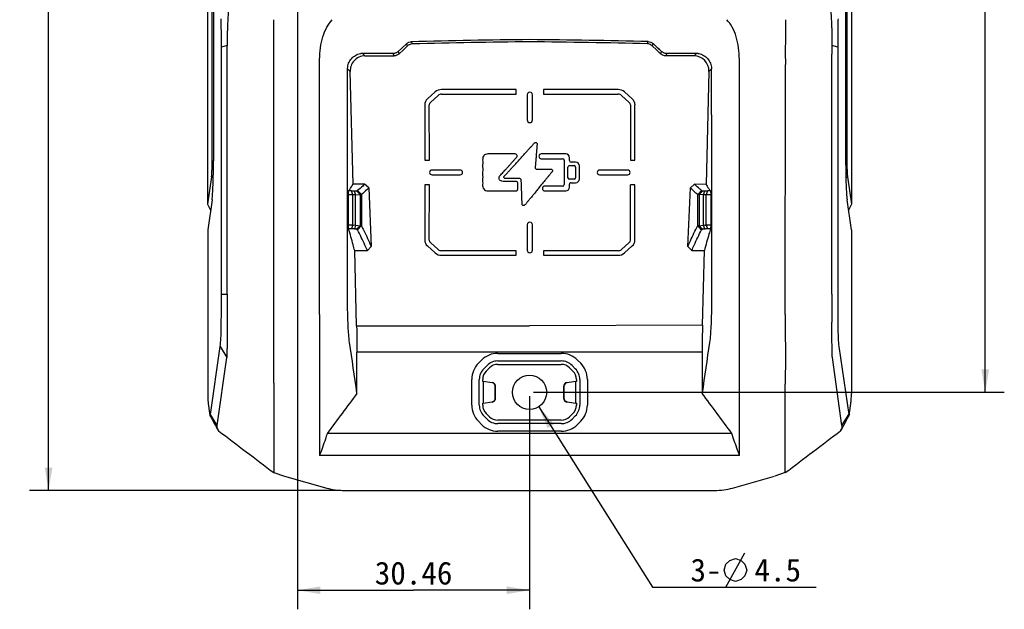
# Model space of a CAD drawing. Header units: millimetres. Extents: x -695 to -449, y 56 to 356.
# Tile 1 of 7: x -695 to -566, y 63 to 141. Entities that reach past the tile are written whole.
import ezdxf
from ezdxf.enums import TextEntityAlignment as Align

# ---------------------------------------------------------------- set-up
doc = ezdxf.new("R2010")
doc.units = ezdxf.units.MM
doc.header["$LTSCALE"] = 32.67
doc.layers.get('0').update_dxf_attribs({"linetype": 'CONTINUOUS'})
doc.layers.add('00_COMPONENTS', color=7, linetype='CONTINUOUS')
doc.layers.add('51__DRAFT_DIMS', color=7, linetype='CONTINUOUS')
doc.styles.get("Standard").update_dxf_attribs({"font": 'simfang.ttf'})
doc.dimstyles.new('DIMSTYLE_1', dxfattribs={"dimtxt": 3, "dimasz": 3, "dimexe": 2.5, "dimexo": 0.5, "dimgap": 0.75, "dimtad": 1, "dimdsep": 46, "dimtxsty": 'STANDARD', "dimblk": '_FILLED', "dimblk1": '_FILLED', "dimblk2": '_FILLED', "dimcen": 0.09, "dimclrt": 3, "dimazin": 2, "dimtp": 0.5, "dimtm": 0.5, "dimtfac": 1, "dimtofl": 0, "dimtmove": 0, "dimatfit": 3, "dimldrblk": '_FILLED', "dimfxl": 1, "dimtolj": 1, "dimarcsym": 0})
doc.dimstyles.new('DIMSTYLE_2', dxfattribs={"dimtxt": 3, "dimasz": 3, "dimexe": 2.5, "dimexo": 0.5, "dimgap": 0.75, "dimtad": 1, "dimdsep": 46, "dimtxsty": 'STANDARD', "dimblk": '_FILLED', "dimblk1": '_FILLED', "dimblk2": '_FILLED', "dimcen": 0.09, "dimclrt": 3, "dimazin": 2, "dimtp": 0.3, "dimtm": 0.3, "dimtfac": 1, "dimtofl": 0, "dimtmove": 0, "dimatfit": 3, "dimldrblk": '_FILLED', "dimfxl": 1, "dimtolj": 1, "dimarcsym": 0})
doc.dimstyles.new('DIMSTYLE_3', dxfattribs={"dimtxt": 3, "dimasz": 3, "dimexe": 2.5, "dimexo": 0.5, "dimtad": 1, "dimdsep": 46, "dimtxsty": 'STANDARD', "dimblk": '_FILLED', "dimblk1": '_FILLED', "dimblk2": '_FILLED', "dimcen": 0.09, "dimclrt": 3, "dimazin": 2, "dimtp": 0.1, "dimtm": 0.1, "dimtfac": 1, "dimtofl": 0, "dimtmove": 0, "dimatfit": 1, "dimldrblk": '_FILLED', "dimfxl": 1, "dimtolj": 1, "dimarcsym": 0})

# ---------------------------------------------------------------- blocks, each defined once
blk = doc.blocks.new('_FILLED')
at = {"color": 0, "linetype": 'ByBlock'}
blk.add_solid([(0, 0), (-1, 0.167), (-1, -0.167)], dxfattribs=at)
blk = doc.blocks.new('*D1')
at = {"layer": '51__DRAFT_DIMS', "color": 4}
for p, q in [((-628.95, 336.96), (-694.11, 336.96)), ((-691.61, 336.96), (-691.61, 208.01)), ((-691.62, 79.06), (-691.61, 208.01)), ((-653.23, 79.06), (-694.12, 79.06))]:
    blk.add_line(p, q, dxfattribs=at)
at = {"layer": '51__DRAFT_DIMS', "color": 4, "xscale": 3, "yscale": 3, "zscale": 3}
for p, rotation in [((-691.61, 336.96), 89.9986156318), ((-691.62, 79.06), 269.9986156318)]:
    blk.add_blockref('_FILLED', p, dxfattribs=dict(at, rotation=rotation))
at = {"layer": '51__DRAFT_DIMS', "color": 3}
blk.add_text('257.9', height=3, rotation=90, dxfattribs=at).set_placement((-692.36, 208.01), align=Align.CENTER)
blk = doc.blocks.new('*D5')
at = {"layer": '51__DRAFT_DIMS', "color": 4}
for p, q in [((-658.91, 271.78), (-658.91, 63.46)), ((-628.45, 91.44), (-628.45, 63.46)), ((-658.91, 65.96), (-643.68, 65.96)), ((-628.45, 65.96), (-643.68, 65.96))]:
    blk.add_line(p, q, dxfattribs=at)
at = {"layer": '51__DRAFT_DIMS', "color": 4, "xscale": 3, "yscale": 3, "zscale": 3, "rotation": 180}
blk.add_blockref('_FILLED', (-658.91, 65.96), dxfattribs=at)
at = {"layer": '51__DRAFT_DIMS', "color": 4, "xscale": 3, "yscale": 3, "zscale": 3}
blk.add_blockref('_FILLED', (-628.45, 65.96), dxfattribs=at)
at = {"layer": '51__DRAFT_DIMS', "color": 3}
blk.add_text('30.46', height=3, dxfattribs=at).set_placement((-643.68, 66.71), align=Align.CENTER)
blk = doc.blocks.new('*D7')
at = {"layer": '51__DRAFT_DIMS', "color": 4}
for p, q in [((-627.25, 90.04), (-612.32, 66.36)), ((-612.32, 66.36), (-608.82, 66.36)), ((-608.82, 66.36), (-590.8, 66.36))]:
    blk.add_line(p, q, dxfattribs=at)
at = {"layer": '51__DRAFT_DIMS', "color": 4, "xscale": 3, "yscale": 3, "zscale": 3, "rotation": 122.2437431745}
blk.add_blockref('_FILLED', (-627.25, 90.04), dxfattribs=at)
at = {"layer": '51__DRAFT_DIMS', "color": 3}
for s, p in [('3-', (-607.32, 67.11)), ('4.5', (-598.91, 67.11))]:
    blk.add_text(s, height=3, dxfattribs=at).set_placement(p)
blk = doc.blocks.new('*D8')
at = {"layer": '51__DRAFT_DIMS', "color": 4}
for p, q in [((-658.41, 272.28), (-566.1, 272.28)), ((-568.6, 272.28), (-568.6, 182.11)), ((-568.6, 91.94), (-568.6, 182.11)), ((-627.95, 91.94), (-566.1, 91.94))]:
    blk.add_line(p, q, dxfattribs=at)
at = {"layer": '51__DRAFT_DIMS', "color": 4, "xscale": 3, "yscale": 3, "zscale": 3}
for p, rotation in [((-568.6, 272.28), 90), ((-568.6, 91.94), 270)]:
    blk.add_blockref('_FILLED', p, dxfattribs=dict(at, rotation=rotation))
at = {"layer": '51__DRAFT_DIMS', "color": 3}
blk.add_text('180.34', height=3, rotation=90, dxfattribs=at).set_placement((-569.35, 182.11), align=Align.CENTER)

msp = doc.modelspace()

# ---------------------------------------------------------------- linework, layer by layer
at = {"layer": '00_COMPONENTS', "color": 7}
for p, q in [((-670.139, 122.305), (-670.14, 233.854)), ((-669.972, 233.997), (-669.969, 122.304)), ((-586.931, 233.997), (-586.934, 122.304)), ((-586.765, 233.852), (-586.77, 122.303)), ((-670.732, 232.044), (-670.731, 116.644)), ((-586.173, 232.044), (-586.178, 116.642)), ((-668.927, 104.83), (-668.928, 137.253)), ((-645.013, 136.902), (-644.479, 137.408)), ((-644.479, 137.408), (-644.594, 137.697)), ((-612.984, 137.688), (-612.869, 137.974)), ((-612.338, 137.421), (-611.795, 136.908)), ((-587.976, 137.253), (-587.977, 104.83)), ((-668.157, 104.825), (-668.158, 136.321)), ((-650.065, 136.106), (-646.241, 136.106)), ((-645.568, 136.375), (-645.014, 136.903)), ((-606.839, 136.105), (-610.56, 136.105)), ((-588.747, 104.825), (-588.746, 136.321)), ((-662.047, 133.393), (-662.047, 134.982)), ((-594.856, 133.393), (-594.856, 134.982)), ((-662.047, 102.135), (-662.047, 133.393)), ((-656.046, 102.135), (-656.047, 133.393)), ((-652.35, 128.344), (-652.351, 134.397)), ((-651.635, 119.241), (-652.01, 134.057)), ((-604.893, 134.056), (-605.269, 119.239)), ((-604.553, 128.344), (-604.553, 134.396)), ((-600.857, 102.135), (-600.856, 133.393)), ((-594.857, 102.135), (-594.856, 133.393)), ((-640.853, 131.366), (-641.865, 130.454)), ((-641.471, 130.001), (-640.451, 130.92)), ((-640.011, 131.082), (-630.209, 131.082)), ((-630.209, 131.682), (-640.004, 131.682)), ((-630.209, 131.082), (-630.209, 131.682)), ((-628.759, 130.994), (-628.759, 127.694)), ((-628.059, 127.694), (-628.059, 130.994)), ((-626.609, 131.682), (-626.609, 131.082)), ((-616.814, 131.682), (-626.609, 131.682)), ((-626.609, 131.082), (-616.807, 131.082)), ((-616.367, 130.919), (-615.347, 130.001)), ((-614.953, 130.454), (-615.965, 131.365)), ((-642.216, 129.695), (-642.212, 122.426)), ((-641.612, 122.426), (-641.616, 129.695)), ((-615.202, 129.694), (-615.207, 122.425)), ((-614.607, 122.425), (-614.602, 129.694)), ((-652.35, 104.178), (-652.35, 128.344)), ((-604.553, 128.344), (-604.554, 104.178)), ((-623.706, 123.234), (-626.909, 123.234)), ((-642.212, 122.426), (-641.612, 122.426)), ((-626.909, 122.604), (-624.109, 122.604)), ((-623.909, 122.404), (-623.909, 119.204)), ((-623.209, 121.7), (-622.609, 121.7)), ((-623.207, 122.354), (-623.207, 122.734)), ((-622.409, 122.154), (-623.007, 122.154)), ((-621.909, 119.954), (-621.909, 121.654)), ((-615.207, 122.425), (-614.607, 122.425)), ((-637.562, 121.12), (-641.262, 121.12)), ((-641.262, 120.489), (-637.562, 120.489)), ((-623.409, 120.108), (-623.409, 121.5)), ((-622.409, 121.5), (-622.409, 120.108)), ((-615.557, 121.119), (-619.257, 121.119)), ((-619.257, 120.488), (-615.557, 120.488)), ((-670.215, 120.237), (-670.731, 116.644)), ((-650.13, 119.245), (-651.635, 119.241)), ((-649.577, 118.767), (-650.13, 119.245)), ((-642.212, 119.184), (-642.217, 111.915)), ((-641.612, 119.184), (-642.212, 119.184)), ((-641.617, 111.915), (-641.612, 119.184)), ((-624.109, 119.004), (-626.457, 119.004)), ((-622.609, 119.908), (-623.209, 119.908)), ((-623.207, 118.874), (-623.207, 119.254)), ((-623.007, 119.454), (-622.409, 119.454)), ((-615.202, 111.914), (-615.207, 119.183)), ((-614.607, 119.183), (-615.207, 119.183)), ((-614.602, 111.915), (-614.607, 119.183)), ((-606.772, 119.244), (-607.325, 118.766)), ((-605.269, 119.239), (-606.772, 119.244)), ((-586.694, 120.236), (-586.178, 116.642)), ((-652.247, 117.882), (-652.221, 118.382)), ((-652.247, 113.888), (-652.247, 117.882)), ((-651.666, 117.88), (-652.247, 117.882)), ((-651.828, 118.38), (-652.221, 118.382)), ((-651.301, 117.879), (-650.716, 117.912)), ((-649.577, 118.767), (-649.253, 111.097)), ((-626.457, 118.374), (-623.707, 118.374)), ((-607.649, 111.096), (-607.325, 118.766)), ((-605.601, 117.878), (-606.186, 117.911)), ((-604.657, 117.881), (-605.236, 117.879)), ((-604.683, 118.38), (-605.074, 118.379)), ((-604.683, 118.38), (-604.657, 117.881)), ((-604.657, 117.881), (-604.657, 113.887)), ((-670.731, 116.644), (-670.354, 115.858)), ((-670.158, 117.217), (-670.728, 113.253)), ((-586.175, 113.253), (-586.745, 117.217)), ((-586.178, 116.642), (-586.551, 115.866)), ((-651.667, 113.896), (-652.247, 113.888)), ((-652.223, 113.395), (-652.247, 113.888)), ((-651.302, 113.897), (-650.717, 113.813)), ((-628.759, 113.914), (-628.759, 110.614)), ((-628.06, 110.614), (-628.059, 113.914)), ((-606.186, 113.812), (-605.601, 113.896)), ((-604.657, 113.887), (-605.236, 113.895)), ((-604.657, 113.887), (-604.681, 113.393)), ((-670.728, 113.253), (-670.728, 91.788)), ((-651.809, 113.4), (-652.223, 113.395)), ((-651.159, 113.334), (-651.451, 113.376)), ((-605.451, 113.375), (-605.743, 113.333)), ((-604.681, 113.393), (-605.094, 113.399)), ((-586.175, 113.253), (-586.176, 91.781)), ((-640.451, 110.69), (-641.472, 111.609)), ((-615.347, 111.608), (-616.367, 110.689)), ((-651.165, 100.678), (-651.415, 110.545)), ((-651.415, 110.545), (-649.757, 110.542)), ((-649.757, 110.542), (-649.253, 111.097)), ((-641.865, 111.156), (-640.853, 110.244)), ((-630.21, 110.527), (-640.011, 110.528)), ((-640.004, 109.928), (-630.21, 109.927)), ((-630.21, 109.927), (-630.21, 110.527)), ((-616.808, 110.527), (-626.609, 110.527)), ((-626.609, 110.527), (-626.609, 109.927)), ((-626.609, 109.927), (-616.814, 109.927)), ((-615.966, 110.244), (-614.954, 111.155)), ((-607.649, 111.096), (-607.146, 110.541)), ((-607.146, 110.541), (-605.489, 110.544)), ((-605.737, 100.743), (-605.489, 110.544)), ((-662.047, 101.031), (-662.047, 102.135)), ((-662.046, 93.15), (-662.047, 102.135)), ((-656.046, 102.135), (-656.048, 92.994)), ((-656.047, 100.896), (-656.047, 100.128)), ((-600.855, 93.012), (-600.857, 102.135)), ((-662.047, 99.644), (-662.047, 100.594)), ((-662.047, 99.122), (-662.047, 99.644)), ((-605.737, 100.743), (-628.452, 100.678)), ((-662.047, 98.799), (-662.047, 99.122)), ((-662.047, 98.643), (-662.047, 98.799)), ((-600.856, 98.744), (-600.857, 99.412)), ((-600.856, 98.152), (-600.856, 98.744)), ((-670.366, 89.026), (-669.082, 97.967)), ((-662.047, 97.545), (-662.047, 97.795)), ((-662.047, 97.425), (-662.047, 97.545)), ((-662.046, 96.968), (-662.047, 97.425)), ((-656.048, 97.869), (-656.047, 97.363)), ((-656.047, 97.363), (-656.047, 97.125)), ((-651.123, 91.802), (-651.123, 97.199)), ((-632.622, 97.055), (-624.281, 97.055)), ((-605.781, 97.2), (-605.781, 91.802)), ((-600.856, 97.136), (-600.856, 98.152)), ((-600.856, 96.464), (-600.856, 97.136)), ((-587.822, 97.967), (-586.538, 89.026)), ((-669.487, 87.598), (-668.231, 96.497)), ((-662.046, 95.932), (-662.046, 96.132)), ((-662.046, 95.542), (-662.046, 95.736)), ((-635.172, 95.748), (-634.744, 96.176)), ((-632.622, 96.055), (-624.281, 96.055)), ((-622.16, 96.176), (-621.731, 95.747)), ((-587.416, 87.598), (-588.672, 96.497)), ((-662.046, 94.862), (-662.046, 94.957)), ((-656.048, 95.169), (-656.048, 94.755)), ((-656.048, 94.755), (-656.048, 94.558)), ((-634.465, 95.041), (-634.037, 95.469)), ((-633.719, 95.151), (-634.147, 94.722)), ((-632.622, 95.605), (-624.281, 95.605)), ((-622.757, 94.722), (-623.185, 95.151)), ((-622.867, 95.469), (-622.439, 95.04)), ((-662.048, 93.15), (-662.048, 81.394)), ((-662.046, 94.12), (-662.046, 94.389)), ((-662.046, 94.03), (-662.046, 94.12)), ((-662.046, 93.599), (-662.046, 93.681)), ((-662.046, 93.15), (-662.046, 93.599)), ((-656.048, 93.84), (-656.048, 93.498)), ((-656.048, 93.498), (-656.048, 92.994)), ((-636.051, 90.255), (-636.051, 93.626)), ((-635.051, 90.255), (-635.051, 93.626)), ((-634.601, 93.37), (-634.601, 93.626)), ((-633.374, 93.179), (-634.549, 93.367)), ((-634.549, 93.367), (-634.549, 90.514)), ((-634.543, 93.42), (-633.366, 93.231)), ((-623.54, 93.231), (-622.361, 93.42)), ((-622.355, 93.367), (-623.531, 93.179)), ((-622.355, 90.513), (-622.355, 93.367)), ((-622.303, 93.372), (-622.353, 93.37)), ((-622.303, 93.626), (-622.303, 93.372)), ((-621.853, 93.626), (-621.853, 90.255)), ((-620.853, 93.626), (-620.853, 90.255)), ((-632.955, 91.193), (-632.955, 92.688)), ((-632.903, 91.193), (-632.903, 92.688)), ((-624.003, 92.688), (-624.003, 91.193)), ((-623.951, 92.688), (-623.951, 91.193)), ((-594.858, 81.393), (-594.857, 93.012)), ((-634.549, 90.514), (-633.374, 90.702)), ((-633.366, 90.65), (-634.543, 90.462)), ((-622.361, 90.461), (-623.54, 90.65)), ((-623.531, 90.702), (-622.355, 90.513)), ((-670.652, 90.49), (-670.494, 89.22)), ((-634.601, 90.509), (-634.551, 90.511)), ((-634.601, 90.255), (-634.601, 90.509)), ((-622.303, 90.511), (-622.303, 90.255)), ((-586.409, 89.22), (-586.252, 90.49)), ((-670.429, 88.911), (-670.233, 88.548)), ((-634.744, 87.705), (-635.172, 88.134)), ((-634.037, 88.412), (-634.465, 88.841)), ((-634.147, 89.159), (-633.719, 88.731)), ((-624.281, 88.276), (-632.623, 88.277)), ((-623.185, 88.73), (-622.757, 89.159)), ((-622.439, 88.841), (-622.867, 88.412)), ((-621.732, 88.133), (-622.16, 87.705)), ((-587.006, 87.926), (-586.671, 88.548)), ((-586.671, 88.548), (-586.474, 88.911)), ((-624.281, 87.826), (-632.623, 87.827)), ((-624.281, 86.826), (-632.623, 86.827)), ((-587.371, 87.25), (-587.006, 87.926)), ((-601.882, 86.532), (-655.021, 86.534)), ((-600.857, 83.627), (-656.046, 83.629)), ((-662.048, 81.394), (-660.658, 80.934)), ((-660.658, 80.934), (-655.097, 79.362)), ((-601.807, 79.361), (-596.263, 80.927)), ((-594.858, 81.393), (-596.248, 80.932)), ((-652.734, 79.061), (-604.17, 79.06))]:
    msp.add_line(p, q, dxfattribs=at)
at = {"layer": '00_COMPONENTS', "color": 4}
for p, q in [((-668.158, 137.484), (-668.928, 137.253)), ((-668.158, 136.321), (-668.158, 137.484)), ((-645.214, 137.121), (-645.687, 136.679)), ((-644.594, 137.697), (-645.213, 137.12)), ((-643.949, 137.962), (-643.834, 137.676)), ((-612.223, 137.709), (-612.338, 137.421)), ((-611.596, 137.127), (-612.223, 137.709)), ((-611.381, 136.928), (-611.596, 137.127)), ((-611.114, 136.678), (-611.596, 137.127)), ((-588.746, 137.484), (-588.746, 136.321)), ((-587.976, 137.253), (-588.746, 137.484)), ((-650.374, 136.415), (-650.065, 136.106)), ((-646.362, 136.415), (-650.374, 136.415)), ((-646.241, 136.106), (-646.362, 136.415)), ((-645.687, 136.679), (-645.568, 136.375)), ((-611.232, 136.374), (-611.113, 136.678)), ((-610.44, 136.414), (-610.56, 136.105)), ((-606.53, 136.414), (-610.44, 136.414)), ((-606.839, 136.105), (-606.53, 136.414)), ((-652.01, 134.057), (-652.351, 134.397)), ((-604.553, 134.396), (-604.893, 134.056)), ((-670.139, 122.304), (-669.969, 122.304)), ((-586.77, 122.303), (-586.934, 122.303)), ((-669.994, 120.033), (-670.215, 120.237)), ((-586.694, 120.236), (-586.91, 120.036)), ((-651.666, 117.88), (-651.828, 118.38)), ((-651.667, 113.896), (-651.666, 117.88)), ((-651.466, 118.388), (-651.301, 117.879)), ((-651.302, 113.897), (-651.301, 117.879)), ((-650.716, 117.912), (-651.201, 118.403)), ((-651.049, 118.427), (-650.54, 117.911)), ((-650.716, 117.912), (-650.717, 113.813)), ((-650.54, 117.911), (-650.54, 113.817)), ((-606.362, 117.91), (-605.853, 118.425)), ((-606.362, 113.816), (-606.362, 117.91)), ((-606.186, 117.911), (-606.186, 113.812)), ((-605.701, 118.402), (-606.185, 117.911)), ((-605.601, 117.878), (-605.436, 118.387)), ((-605.601, 113.896), (-605.601, 117.878)), ((-605.074, 118.379), (-605.236, 117.879)), ((-605.236, 113.895), (-605.236, 117.879)), ((-651.809, 113.4), (-651.667, 113.896)), ((-651.302, 113.897), (-651.451, 113.376)), ((-651.159, 113.334), (-650.717, 113.813)), ((-650.54, 113.817), (-651.044, 113.271)), ((-605.858, 113.27), (-606.362, 113.816)), ((-606.186, 113.812), (-605.743, 113.333)), ((-605.451, 113.375), (-605.601, 113.896)), ((-605.236, 113.895), (-605.094, 113.399)), ((-651.165, 100.678), (-628.452, 100.678)), ((-669.082, 97.967), (-668.231, 96.497)), ((-605.781, 97.2), (-651.123, 97.199)), ((-633.366, 93.231), (-633.374, 93.179)), ((-623.531, 93.179), (-623.54, 93.231)), ((-622.361, 93.42), (-622.353, 93.37)), ((-632.955, 92.688), (-632.903, 92.688)), ((-624.003, 92.688), (-623.951, 92.688)), ((-633.374, 90.702), (-633.366, 90.65)), ((-632.903, 91.193), (-632.955, 91.193)), ((-623.951, 91.193), (-624.003, 91.193)), ((-623.54, 90.65), (-623.531, 90.702)), ((-634.543, 90.462), (-634.551, 90.511)), ((-622.353, 90.511), (-622.361, 90.461)), ((-622.303, 90.511), (-622.353, 90.511)), ((-669.487, 87.598), (-670.366, 89.026)), ((-587.416, 87.598), (-586.538, 89.026))]:
    msp.add_line(p, q, dxfattribs=at)
msp.add_lwpolyline([(-611.113, 136.678), (-611.167, 136.728), (-611.381, 136.928)], dxfattribs=at)
at = {"layer": '00_COMPONENTS', "color": 7}
for points in [[(-662.047, 100.594), (-662.047, 100.807), (-662.047, 101.031)], [(-656.046, 102.135), (-656.047, 101.712), (-656.047, 100.896)], [(-600.857, 100.9), (-600.857, 101.301), (-600.857, 102.135)], [(-656.047, 100.128), (-656.047, 99.762), (-656.047, 99.406), (-656.047, 98.736)], [(-600.857, 99.412), (-600.857, 99.768), (-600.857, 100.133), (-600.857, 100.51)], [(-662.047, 97.795), (-662.047, 98.06), (-662.047, 98.199), (-662.047, 98.343), (-662.047, 98.491)], [(-656.047, 98.736), (-656.047, 98.43), (-656.048, 97.869)], [(-656.047, 97.125), (-656.048, 96.673), (-656.048, 96.022)], [(-662.046, 96.132), (-662.047, 96.336), (-662.047, 96.439), (-662.047, 96.542), (-662.047, 96.751)], [(-662.046, 95.736), (-662.046, 95.834), (-662.046, 95.932)], [(-656.048, 96.022), (-656.048, 95.808), (-656.048, 95.593), (-656.048, 95.169)], [(-600.856, 95.607), (-600.856, 95.821), (-600.856, 96.034), (-600.856, 96.247), (-600.856, 96.464)], [(-662.046, 95.148), (-662.046, 95.245), (-662.046, 95.344), (-662.046, 95.542)], [(-662.046, 94.578), (-662.046, 94.674), (-662.046, 94.768)], [(-600.855, 93.012), (-600.856, 94.77), (-600.856, 94.975), (-600.856, 95.607)], [(-656.048, 94.371), (-656.048, 94.191), (-656.048, 93.84)], [(-670.233, 88.548), (-669.897, 87.926), (-669.718, 87.594), (-669.533, 87.251)]]:
    msp.add_lwpolyline(points, dxfattribs=at)
msp.add_circle((-628.453, 91.941), 2.25, dxfattribs=at)
at = {"layer": '00_COMPONENTS', "color": 4}
for centre, radius, start, end in [((-618.971, -852.165), 990.442, 90.545977, 91.445091), ((-637.365, -869.448), 1007.72, 88.607084, 89.490772), ((-650.38, 134.442), 1.973, 89.80968, 96.87644), ((-606.523, 134.441), 1.973, 83.04443, 90.18754)]:
    msp.add_arc(centre, radius, start, end, dxfattribs=at)
at = {"layer": '00_COMPONENTS', "color": 7}
for centre, radius, start, end in [((-620.2, -769.707), 907.691, 90.518168, 91.492728), ((-638.632, -930.516), 1068.512, 88.623688, 89.451796), ((-853.081, -118.149), 351.103, 46.46268, 46.58944), ((-640.027, 130.45), 1.233, 88.90654, 132.00239), ((-640.027, 130.45), 0.633, 88.47457, 132.00239), ((-628.409, 130.994), 0.35, 359.99861, 179.99861), ((-616.79, 130.449), 1.233, 47.99483, 91.09068), ((-616.79, 130.449), 0.633, 47.99483, 91.52265), ((-641.221, 129.695), 0.996, 130.31233, 180.02392), ((-641.221, 129.695), 0.396, 129.32097, 180.05178), ((-615.597, 129.695), 0.396, 359.9625, 50.67625), ((-615.597, 129.695), 0.996, 359.98407, 49.6849), ((-628.409, 127.694), 0.35, 179.99861, 359.99861), ((-626.909, 122.919), 0.315, 89.99861, 269.99861), ((-623.706, 122.734), 0.5, 359.99861, 89.99861), ((-624.109, 122.404), 0.2, 359.99861, 89.99861), ((-623.209, 121.5), 0.2, 89.99861, 179.99861), ((-623.007, 122.354), 0.2, 179.99861, 269.99861), ((-622.609, 121.5), 0.2, 359.99861, 89.99861), ((-622.409, 121.654), 0.5, 359.99861, 89.99861), ((-641.262, 120.804), 0.315, 89.99861, 269.99861), ((-637.562, 120.804), 0.315, 269.99861, 89.99861), ((-619.257, 120.804), 0.315, 89.99861, 269.99861), ((-615.557, 120.804), 0.315, 269.99861, 89.99861), ((-626.457, 118.689), 0.315, 89.99861, 269.99861), ((-624.109, 119.204), 0.2, 269.99861, 359.99861), ((-623.209, 120.108), 0.2, 179.99861, 269.99861), ((-623.007, 119.254), 0.2, 89.99861, 179.99861), ((-622.609, 120.108), 0.2, 269.99861, 359.99861), ((-622.409, 119.954), 0.5, 269.99861, 359.99861), ((-623.707, 118.874), 0.5, 269.99861, 359.99861), ((-628.409, 113.914), 0.35, 359.99861, 179.99861), ((-641.221, 111.915), 0.996, 179.9733, 229.6849), ((-641.221, 111.915), 0.396, 179.94544, 230.67625), ((-615.598, 111.914), 0.396, 309.32097, 0.06894), ((-615.598, 111.914), 0.996, 310.31233, 0.03472), ((-640.028, 111.16), 1.233, 227.99483, 271.09068), ((-640.028, 111.16), 0.633, 227.99483, 271.52265), ((-628.409, 110.614), 0.35, 179.99861, 359.99861), ((-616.791, 111.16), 1.233, 268.90654, 312.00239), ((-616.791, 111.16), 0.633, 268.47457, 312.00239), ((-632.622, 94.055), 3, 89.99861, 134.99861), ((-624.281, 94.055), 3, 44.99861, 89.99861), ((-633.051, 93.626), 3, 134.99861, 179.99861), ((-632.622, 94.055), 2, 89.99861, 134.99861), ((-624.281, 94.055), 2, 44.99861, 89.99861), ((-623.853, 93.626), 3, 359.99861, 44.99861), ((-633.051, 93.626), 2, 134.99861, 179.99861), ((-633.051, 93.626), 1.55, 134.99861, 179.99861), ((-632.622, 94.055), 1.55, 89.99861, 134.99861), ((-624.281, 94.055), 1.55, 44.99861, 89.99861), ((-623.853, 93.626), 1.55, 359.99861, 44.99861), ((-623.853, 93.626), 2, 359.99861, 44.99861), ((-634.551, 93.37), 0.0501, 80.90833, 179.99861), ((-633.453, 92.688), 0.498, 359.99861, 80.90833), ((-633.453, 92.688), 0.55, 359.99861, 80.90833), ((-623.453, 92.688), 0.55, 99.08889, 179.99861), ((-623.453, 92.688), 0.498, 99.08889, 179.99861), ((-633.453, 91.193), 0.498, 279.08889, 359.99861), ((-633.453, 91.193), 0.55, 279.08889, 359.99861), ((-623.453, 91.193), 0.55, 179.99861, 260.90833), ((-623.453, 91.193), 0.498, 179.99861, 260.90833), ((-633.051, 90.255), 3, 179.99861, 224.99861), ((-633.051, 90.255), 2, 179.99861, 224.99861), ((-634.551, 90.511), 0.0501, 182.1056, 279.08889), ((-633.051, 90.255), 1.55, 179.99861, 224.99861), ((-623.853, 90.255), 1.55, 314.99861, 359.99861), ((-623.853, 90.255), 2, 314.99861, 359.99861), ((-622.353, 90.511), 0.0501, 260.90833, 359.99861), ((-623.853, 90.255), 3, 314.99861, 359.99861), ((-632.623, 89.827), 2, 224.99861, 269.99861), ((-632.623, 89.827), 1.55, 224.99861, 269.99861), ((-624.281, 89.826), 1.55, 269.99861, 314.99861), ((-624.281, 89.826), 2, 269.99861, 314.99861), ((-632.623, 89.827), 3, 224.99861, 269.99861), ((-624.281, 89.826), 3, 269.99861, 314.99861), ((-591.771, 88.715), 4.557, 336.41705, 337.83754)]:
    msp.add_arc(centre, radius, start, end, dxfattribs=at)
for centre, major_axis, ratio, start_param, end_param in [((-606.896, 134.05), (0.852, 1.884), 0.962509, -1.1574467, 0.4106105), ((-1401.673, 594.767), (901.985, -410.058), 0.2706626, -0.4772699, -0.4767532), ((144.794, 594.73), (902.004, 410.014), 0.2706626, -2.6648393, -2.6643226), ((-653.187, 80.153), (3.278, -0.169), 0.3291454, -2.1759811, -1.4154323), ((-603.718, 80.152), (3.278, 0.169), 0.3291536, -1.7261433, -0.9655946)]:
    msp.add_ellipse(centre, major_axis=major_axis, ratio=ratio, start_param=start_param, end_param=end_param, dxfattribs=at)
for points, knots in [([(-668.928, 137.253), (-668.928, 137.9), (-668.926, 138.866), (-668.939, 140.108), (-668.945, 140.703), (-668.964, 140.979)], [0, 0, 0, 0, 0.5209138, 0.7775763, 1, 1, 1, 1]), ([(-668.015, 141.939), (-668.063, 141.257), (-668.119, 140.375), (-668.148, 139.292), (-668.162, 138.691), (-668.164, 138.088), (-668.156, 137.685), (-668.158, 137.484)], [0, 0, 0, 0, 0.4601403, 0.5939133, 0.7290774, 0.8645267, 1, 1, 1, 1]), ([(-588.889, 141.939), (-588.84, 141.257), (-588.785, 140.376), (-588.755, 139.292), (-588.742, 138.691), (-588.738, 138.088), (-588.747, 137.685), (-588.746, 137.484)], [0, 0, 0, 0, 0.4601204, 0.5939127, 0.7290778, 0.8645333, 1, 1, 1, 1]), ([(-587.939, 140.979), (-587.959, 140.703), (-587.965, 140.108), (-587.978, 138.866), (-587.976, 137.9), (-587.976, 137.253)], [0, 0, 0, 0, 0.2224236, 0.4790861, 1, 1, 1, 1]), ([(-662.047, 134.982), (-662.047, 135.528), (-662.047, 137.484), (-662.047, 139.439), (-662.048, 140.849)], [0, 0, 0, 0, 0.2790847, 1, 1, 1, 1]), ([(-656.022, 135.628), (-656.002, 136.142), (-655.93, 137.149), (-655.656, 138.588), (-655.135, 139.845), (-654.634, 140.549), (-654.363, 140.849)], [0, 0, 0, 0, 0.276, 0.5409936, 0.782627, 1, 1, 1, 1]), ([(-600.882, 135.628), (-600.902, 136.142), (-600.975, 137.148), (-601.247, 138.588), (-601.768, 139.845), (-602.269, 140.548), (-602.541, 140.849)], [0, 0, 0, 0, 0.2758394, 0.540968, 0.7822946, 1, 1, 1, 1]), ([(-594.856, 140.849), (-594.856, 140.448), (-594.851, 139.306), (-594.859, 137.35), (-594.856, 135.796), (-594.856, 134.982)], [0, 0, 0, 0, 0.2051707, 0.5838552, 1, 1, 1, 1]), ([(-643.845, 137.676), (-643.905, 137.674), (-644.135, 137.643), (-644.352, 137.528), (-644.477, 137.41)], [0, 0, 0, 0, 0.256495, 1, 1, 1, 1]), ([(-612.338, 137.421), (-612.38, 137.46), (-612.56, 137.604), (-612.794, 137.683), (-612.968, 137.687)], [0, 0, 0, 0, 0.2464078, 1, 1, 1, 1]), ([(-652.35, 134.447), (-652.343, 134.681), (-652.248, 135.149), (-651.88, 135.756), (-651.335, 136.201), (-650.893, 136.356), (-650.669, 136.393)], [0, 0, 0, 0, 0.2533989, 0.5050902, 0.7536822, 1, 1, 1, 1]), ([(-650.065, 136.106), (-650.339, 136.106), (-650.886, 135.988), (-651.541, 135.499), (-651.938, 134.818), (-652.017, 134.306), (-652.01, 134.057)], [0, 0, 0, 0, 0.2625883, 0.5165346, 0.7608484, 1, 1, 1, 1]), ([(-645.568, 136.376), (-645.656, 136.293), (-645.867, 136.154), (-646.116, 136.106), (-646.241, 136.106)], [0, 0, 0, 0, 0.4930537, 1, 1, 1, 1]), ([(-610.56, 136.105), (-610.684, 136.105), (-610.933, 136.153), (-611.144, 136.291), (-611.232, 136.374)], [0, 0, 0, 0, 0.5069384, 1, 1, 1, 1]), ([(-606.232, 136.391), (-606.007, 136.354), (-605.566, 136.198), (-605.022, 135.754), (-604.655, 135.147), (-604.56, 134.679), (-604.554, 134.446)], [0, 0, 0, 0, 0.2463218, 0.494923, 0.7466182, 1, 1, 1, 1]), ([(-629.793, 119.995), (-629.888, 119.992), (-630.07, 119.988), (-630.33, 119.993), (-630.568, 119.992), (-630.786, 119.991), (-630.986, 119.99), (-631.169, 119.991), (-631.338, 119.993), (-631.493, 119.988), (-631.634, 119.985), (-631.76, 120.023), (-631.827, 120.12), (-631.823, 120.225), (-631.764, 120.306), (-631.697, 120.387), (-631.616, 120.471), (-631.528, 120.56), (-631.438, 120.657), (-631.345, 120.761), (-631.247, 120.873), (-631.14, 120.992), (-631.023, 121.12), (-630.895, 121.26), (-630.756, 121.413), (-630.604, 121.58), (-630.442, 121.759), (-630.272, 121.947), (-630.097, 122.141), (-629.918, 122.338), (-629.738, 122.537), (-629.558, 122.736), (-629.38, 122.933), (-629.204, 123.127), (-629.032, 123.315), (-628.867, 123.498), (-628.709, 123.673), (-628.56, 123.839), (-628.421, 123.993), (-628.292, 124.133), (-628.175, 124.258), (-628.071, 124.375), (-627.979, 124.487), (-627.894, 124.587), (-627.808, 124.672), (-627.724, 124.727), (-627.665, 124.733), (-627.644, 124.731)], [0, 0, 0, 0, 0.0343974, 0.0651741, 0.0936733, 0.1198765, 0.1438213, 0.1655605, 0.1856143, 0.2045088, 0.2214581, 0.2365004, 0.2494621, 0.2605457, 0.271889, 0.2847429, 0.2985927, 0.3137829, 0.3296449, 0.3463206, 0.3639799, 0.3830486, 0.403796, 0.4264601, 0.4512565, 0.4783587, 0.5075189, 0.538097, 0.569524, 0.6014991, 0.633749, 0.6660003, 0.69798, 0.7294171, 0.7600639, 0.7896887, 0.8180623, 0.8449064, 0.8698817, 0.8927263, 0.9131756, 0.931717, 0.9489616, 0.9651368, 0.9789934, 0.9924431, 1, 1, 1, 1]), ([(-627.644, 124.731), (-627.626, 124.73), (-627.566, 124.719), (-627.476, 124.662), (-627.448, 124.53), (-627.466, 124.397), (-627.481, 124.252), (-627.491, 124.095), (-627.505, 123.926), (-627.521, 123.746), (-627.537, 123.557), (-627.553, 123.361), (-627.569, 123.16), (-627.585, 122.956), (-627.602, 122.751), (-627.618, 122.548), (-627.634, 122.348), (-627.651, 122.154), (-627.668, 121.969), (-627.681, 121.795), (-627.69, 121.636), (-627.712, 121.494), (-627.717, 121.361), (-627.645, 121.243), (-627.556, 121.222), (-627.512, 121.219)], [0, 0, 0, 0, 0.0144201, 0.0468905, 0.0792385, 0.1158648, 0.1549744, 0.1967109, 0.242258, 0.2908965, 0.3418898, 0.3947095, 0.4488452, 0.5037494, 0.5588716, 0.6136388, 0.6674724, 0.7197916, 0.7699787, 0.8171046, 0.8597045, 0.8980547, 0.9327687, 0.9645546, 1, 1, 1, 1]), ([(-634.443, 123.013), (-634.462, 122.993), (-634.552, 122.88), (-634.633, 122.608), (-634.6, 122.217), (-634.612, 121.783), (-634.608, 121.318), (-634.61, 120.85), (-634.609, 120.402), (-634.609, 119.983), (-634.611, 119.596), (-634.606, 119.239), (-634.622, 118.907), (-634.491, 118.614), (-634.234, 118.422), (-634.022, 118.381), (-633.909, 118.373)], [0, 0, 0, 0, 0.0163545, 0.0844555, 0.160013, 0.2472467, 0.341141, 0.4344039, 0.5236483, 0.6060766, 0.6817406, 0.7522442, 0.8174459, 0.8757611, 0.9334438, 1, 1, 1, 1]), ([(-630.572, 122.313), (-630.524, 122.366), (-630.433, 122.466), (-630.3, 122.61), (-630.177, 122.737), (-630.072, 122.869), (-630.058, 123.042), (-630.167, 123.193), (-630.359, 123.244), (-630.57, 123.24), (-630.804, 123.236), (-631.064, 123.234), (-631.351, 123.237), (-631.667, 123.237), (-632.012, 123.236), (-632.381, 123.236), (-632.769, 123.237), (-633.163, 123.236), (-633.545, 123.234), (-633.903, 123.249), (-634.219, 123.195), (-634.385, 123.077), (-634.443, 123.013)], [0, 0, 0, 0, 0.0395971, 0.0752901, 0.1083434, 0.1384065, 0.1667351, 0.1978396, 0.2330847, 0.2720552, 0.3153054, 0.3630322, 0.4159219, 0.474535, 0.5386122, 0.6072476, 0.6795368, 0.7541142, 0.8259263, 0.8914138, 0.9528583, 1, 1, 1, 1]), ([(-670.215, 120.238), (-670.208, 120.284), (-670.197, 120.391), (-670.183, 120.573), (-670.17, 120.796), (-670.159, 121.053), (-670.151, 121.339), (-670.142, 121.76), (-670.139, 122.084), (-670.139, 122.305)], [0, 0, 0, 0, 0.0672052, 0.1563897, 0.2649018, 0.3902452, 0.5298147, 0.6804177, 1, 1, 1, 1]), ([(-670.158, 117.217), (-670.121, 117.474), (-670.066, 118.122), (-670.01, 119.269), (-669.977, 120.708), (-669.969, 121.755), (-669.969, 122.304)], [0, 0, 0, 0, 0.1524349, 0.3831484, 0.676672, 1, 1, 1, 1]), ([(-630.415, 119.627), (-630.424, 119.627), (-630.489, 119.628), (-630.617, 119.626), (-630.806, 119.622), (-631.016, 119.622), (-631.253, 119.625), (-631.517, 119.625), (-631.795, 119.617), (-632.069, 119.623), (-632.313, 119.726), (-632.459, 119.929), (-632.478, 120.191), (-632.309, 120.409), (-632.11, 120.614), (-631.897, 120.847), (-631.673, 121.099), (-631.427, 121.369), (-631.161, 121.662), (-630.873, 121.979), (-630.675, 122.199), (-630.572, 122.313)], [0, 0, 0, 0, 0.0051032, 0.037416, 0.0734463, 0.1132546, 0.1583026, 0.2092627, 0.2645341, 0.3177775, 0.3655256, 0.4100129, 0.4548297, 0.5051597, 0.5608038, 0.6208184, 0.6851363, 0.7546509, 0.8300812, 0.911909, 1, 1, 1, 1]), ([(-586.934, 122.304), (-586.934, 121.257), (-586.92, 119.817), (-586.838, 118.122), (-586.782, 117.473), (-586.745, 117.217)], [0, 0, 0, 0, 0.6169254, 0.8477584, 1, 1, 1, 1]), ([(-586.77, 122.303), (-586.77, 122.082), (-586.767, 121.758), (-586.759, 121.337), (-586.75, 121.051), (-586.739, 120.794), (-586.727, 120.571), (-586.713, 120.389), (-586.701, 120.282), (-586.694, 120.236)], [0, 0, 0, 0, 0.3195856, 0.4701929, 0.6097694, 0.735122, 0.8436338, 0.9328044, 1, 1, 1, 1]), ([(-627.512, 121.219), (-627.41, 121.22), (-627.216, 121.221), (-626.937, 121.22), (-626.684, 121.22), (-626.455, 121.218), (-626.246, 121.216), (-626.056, 121.219), (-625.883, 121.228), (-625.726, 121.227), (-625.584, 121.223), (-625.46, 121.168), (-625.405, 121.044), (-625.461, 120.924), (-625.544, 120.819), (-625.643, 120.707), (-625.748, 120.587), (-625.854, 120.454), (-625.968, 120.312), (-626.092, 120.158), (-626.229, 119.993), (-626.376, 119.815), (-626.531, 119.625), (-626.694, 119.426), (-626.865, 119.217), (-627.042, 119), (-627.224, 118.777), (-627.408, 118.551), (-627.593, 118.325), (-627.775, 118.102), (-627.953, 117.885), (-628.123, 117.677), (-628.283, 117.479), (-628.433, 117.295), (-628.57, 117.128), (-628.697, 116.977), (-628.811, 116.84), (-628.908, 116.708), (-629, 116.591), (-629.091, 116.487), (-629.181, 116.45), (-629.228, 116.448), (-629.233, 116.448)], [0, 0, 0, 0, 0.0374396, 0.0713705, 0.1022116, 0.1300911, 0.1555012, 0.1787477, 0.1999722, 0.218997, 0.2365485, 0.2517762, 0.2660588, 0.2808034, 0.2971887, 0.3157936, 0.3354023, 0.3559527, 0.3780393, 0.4021882, 0.4285128, 0.4567855, 0.4867871, 0.5183641, 0.5513839, 0.5857248, 0.6210527, 0.6568992, 0.6927725, 0.7281659, 0.7626056, 0.7956607, 0.8268962, 0.8559102, 0.8824649, 0.9064186, 0.928001, 0.9480927, 0.9663287, 0.9828754, 0.9982484, 1, 1, 1, 1]), ([(-652.221, 118.382), (-652.17, 118.444), (-651.959, 118.719), (-651.771, 119.011), (-651.635, 119.241)], [0, 0, 0, 0, 0.2306092, 1, 1, 1, 1]), ([(-650.13, 119.245), (-650.205, 119.168), (-650.496, 118.879), (-650.808, 118.61), (-651.049, 118.426)], [0, 0, 0, 0, 0.2616572, 1, 1, 1, 1]), ([(-633.909, 118.373), (-633.775, 118.374), (-633.519, 118.374), (-633.153, 118.373), (-632.821, 118.374), (-632.521, 118.374), (-632.248, 118.374), (-632.001, 118.373), (-631.775, 118.373), (-631.568, 118.372), (-631.376, 118.373), (-631.196, 118.373), (-631.026, 118.375), (-630.862, 118.375), (-630.702, 118.373), (-630.548, 118.368), (-630.403, 118.368), (-630.266, 118.373), (-630.134, 118.392), (-630.024, 118.485), (-629.995, 118.632), (-629.999, 118.782), (-629.999, 118.933), (-630, 119.074), (-629.999, 119.203), (-629.996, 119.323), (-630.003, 119.434), (-630.048, 119.54), (-630.159, 119.602), (-630.284, 119.622), (-630.373, 119.626), (-630.415, 119.627)], [0, 0, 0, 0, 0.0753899, 0.1437245, 0.2056611, 0.2617376, 0.312546, 0.3586791, 0.4007361, 0.439319, 0.4750247, 0.5084478, 0.540165, 0.5707132, 0.6006354, 0.629789, 0.6572083, 0.6822737, 0.7067684, 0.7307716, 0.75748, 0.7870721, 0.8158708, 0.8420361, 0.86621, 0.8884361, 0.909141, 0.9287949, 0.9500837, 0.9767145, 1, 1, 1, 1]), ([(-629.233, 116.448), (-629.269, 116.448), (-629.342, 116.469), (-629.419, 116.551), (-629.435, 116.663), (-629.435, 116.778), (-629.435, 116.902), (-629.443, 117.036), (-629.448, 117.178), (-629.453, 117.332), (-629.458, 117.499), (-629.464, 117.679), (-629.471, 117.872), (-629.478, 118.075), (-629.486, 118.289), (-629.494, 118.51), (-629.502, 118.738), (-629.51, 118.968), (-629.517, 119.189), (-629.524, 119.391), (-629.534, 119.572), (-629.531, 119.731), (-629.538, 119.884), (-629.651, 119.987), (-629.746, 119.998), (-629.793, 119.995)], [0, 0, 0, 0, 0.0281736, 0.0561462, 0.0835729, 0.1138837, 0.1469501, 0.1815117, 0.2186944, 0.2589953, 0.3026668, 0.3499076, 0.4004823, 0.4539802, 0.5100001, 0.5681562, 0.6280828, 0.6892234, 0.7488458, 0.8020863, 0.8482102, 0.8903189, 0.928405, 0.9629051, 1, 1, 1, 1]), ([(-605.853, 118.425), (-605.931, 118.484), (-606.251, 118.741), (-606.553, 119.02), (-606.772, 119.244)], [0, 0, 0, 0, 0.2379782, 1, 1, 1, 1]), ([(-605.269, 119.239), (-605.221, 119.159), (-605.041, 118.863), (-604.842, 118.577), (-604.683, 118.38)], [0, 0, 0, 0, 0.2698724, 1, 1, 1, 1]), ([(-651.828, 118.38), (-651.795, 118.379), (-651.674, 118.38), (-651.553, 118.383), (-651.465, 118.388)], [0, 0, 0, 0, 0.2711258, 1, 1, 1, 1]), ([(-651.301, 117.879), (-651.328, 117.878), (-651.45, 117.877), (-651.572, 117.879), (-651.666, 117.88)], [0, 0, 0, 0, 0.2216118, 1, 1, 1, 1]), ([(-651.201, 118.403), (-651.164, 118.405), (-651.114, 118.41), (-651.06, 118.417), (-651.049, 118.426)], [0, 0, 0, 0, 0.7204308, 1, 1, 1, 1]), ([(-650.54, 117.911), (-650.545, 117.907), (-650.565, 117.909), (-650.6, 117.911), (-650.653, 117.914), (-650.694, 117.914), (-650.716, 117.912)], [0, 0, 0, 0, 0.1031535, 0.3097043, 0.6128756, 1, 1, 1, 1]), ([(-649.577, 118.767), (-649.656, 118.686), (-649.961, 118.383), (-650.287, 118.102), (-650.54, 117.911)], [0, 0, 0, 0, 0.262626, 1, 1, 1, 1]), ([(-606.362, 117.91), (-606.444, 117.971), (-606.781, 118.237), (-607.096, 118.531), (-607.325, 118.766)], [0, 0, 0, 0, 0.2378985, 1, 1, 1, 1]), ([(-606.186, 117.911), (-606.208, 117.912), (-606.249, 117.913), (-606.302, 117.91), (-606.337, 117.908), (-606.357, 117.906), (-606.362, 117.91)], [0, 0, 0, 0, 0.3871119, 0.6902739, 0.8968283, 1, 1, 1, 1]), ([(-605.853, 118.425), (-605.842, 118.416), (-605.788, 118.409), (-605.738, 118.404), (-605.701, 118.402)], [0, 0, 0, 0, 0.2797135, 1, 1, 1, 1]), ([(-605.236, 117.879), (-605.268, 117.879), (-605.39, 117.879), (-605.512, 117.873), (-605.601, 117.878)], [0, 0, 0, 0, 0.2684859, 1, 1, 1, 1]), ([(-605.437, 118.387), (-605.411, 118.385), (-605.29, 118.38), (-605.169, 118.378), (-605.074, 118.379)], [0, 0, 0, 0, 0.220394, 1, 1, 1, 1]), ([(-651.667, 113.896), (-651.634, 113.896), (-651.512, 113.9), (-651.39, 113.91), (-651.302, 113.897)], [0, 0, 0, 0, 0.2686256, 1, 1, 1, 1]), ([(-650.717, 113.813), (-650.676, 113.807), (-650.627, 113.819), (-650.548, 113.833), (-650.54, 113.817)], [0, 0, 0, 0, 0.6902552, 1, 1, 1, 1]), ([(-650.54, 113.817), (-650.43, 113.605), (-649.978, 112.71), (-649.559, 111.798), (-649.253, 111.097)], [0, 0, 0, 0, 0.2375093, 1, 1, 1, 1]), ([(-607.649, 111.096), (-607.544, 111.337), (-607.137, 112.254), (-606.702, 113.159), (-606.362, 113.816)], [0, 0, 0, 0, 0.2625783, 1, 1, 1, 1]), ([(-606.362, 113.816), (-606.354, 113.832), (-606.275, 113.818), (-606.226, 113.806), (-606.186, 113.812)], [0, 0, 0, 0, 0.3097417, 1, 1, 1, 1]), ([(-605.601, 113.896), (-605.574, 113.9), (-605.452, 113.906), (-605.33, 113.896), (-605.236, 113.895)], [0, 0, 0, 0, 0.2217476, 1, 1, 1, 1]), ([(-651.415, 110.545), (-651.481, 110.799), (-651.734, 111.753), (-652.007, 112.702), (-652.223, 113.395)], [0, 0, 0, 0, 0.2649677, 1, 1, 1, 1]), ([(-651.451, 113.377), (-651.477, 113.381), (-651.596, 113.396), (-651.715, 113.402), (-651.809, 113.4)], [0, 0, 0, 0, 0.2208423, 1, 1, 1, 1]), ([(-651.159, 113.335), (-651.14, 113.333), (-651.096, 113.324), (-651.056, 113.295), (-651.044, 113.272)], [0, 0, 0, 0, 0.4280564, 1, 1, 1, 1]), ([(-649.757, 110.541), (-649.862, 110.784), (-650.27, 111.704), (-650.705, 112.612), (-651.044, 113.272)], [0, 0, 0, 0, 0.2625377, 1, 1, 1, 1]), ([(-607.146, 110.54), (-607.04, 110.783), (-606.632, 111.703), (-606.198, 112.611), (-605.858, 113.271)], [0, 0, 0, 0, 0.2625617, 1, 1, 1, 1]), ([(-605.858, 113.271), (-605.855, 113.277), (-605.832, 113.316), (-605.781, 113.329), (-605.743, 113.334)], [0, 0, 0, 0, 0.1474124, 1, 1, 1, 1]), ([(-604.681, 113.393), (-604.75, 113.172), (-605.036, 112.227), (-605.298, 111.275), (-605.489, 110.544)], [0, 0, 0, 0, 0.2350452, 1, 1, 1, 1]), ([(-605.094, 113.399), (-605.126, 113.4), (-605.246, 113.399), (-605.365, 113.388), (-605.451, 113.376)], [0, 0, 0, 0, 0.2743256, 1, 1, 1, 1]), ([(-669.082, 97.967), (-669.033, 98.305), (-668.965, 99.241), (-668.937, 100.852), (-668.927, 102.799), (-668.927, 104.151), (-668.927, 104.83)], [0, 0, 0, 0, 0.1491849, 0.4094528, 0.7035471, 1, 1, 1, 1]), ([(-668.157, 104.825), (-668.157, 103.909), (-668.156, 102.69), (-668.159, 101.47), (-668.161, 101.166)], [0, 0, 0, 0, 0.7509877, 1, 1, 1, 1]), ([(-588.747, 104.825), (-588.746, 103.909), (-588.747, 102.69), (-588.744, 101.47), (-588.743, 101.166)], [0, 0, 0, 0, 0.7509526, 1, 1, 1, 1]), ([(-587.977, 104.83), (-587.977, 104.151), (-587.976, 102.799), (-587.967, 100.852), (-587.938, 99.241), (-587.87, 98.305), (-587.822, 97.967)], [0, 0, 0, 0, 0.2964426, 0.5905396, 0.850756, 1, 1, 1, 1]), ([(-652.088, 98.493), (-652.186, 99.173), (-652.319, 101.069), (-652.351, 102.967), (-652.351, 104.178)], [0, 0, 0, 0, 0.3618591, 1, 1, 1, 1]), ([(-604.553, 104.178), (-604.553, 102.967), (-604.584, 101.069), (-604.717, 99.172), (-604.815, 98.493)], [0, 0, 0, 0, 0.6381577, 1, 1, 1, 1]), ([(-668.161, 101.166), (-668.162, 100.636), (-668.166, 99.636), (-668.176, 98.45), (-668.188, 97.646), (-668.196, 97.19), (-668.21, 96.819), (-668.217, 96.597), (-668.231, 96.497)], [0, 0, 0, 0, 0.3408835, 0.6423055, 0.7614268, 0.8574179, 0.9351144, 1, 1, 1, 1]), ([(-594.857, 102.135), (-594.857, 101.064), (-594.856, 98.023), (-594.856, 94.982), (-594.857, 93.012)], [0, 0, 0, 0, 0.3521174, 1, 1, 1, 1]), ([(-588.672, 96.497), (-588.686, 96.597), (-588.694, 96.819), (-588.707, 97.19), (-588.716, 97.646), (-588.728, 98.45), (-588.737, 99.636), (-588.742, 100.636), (-588.743, 101.166)], [0, 0, 0, 0, 0.0648904, 0.1425927, 0.2385473, 0.3576656, 0.6591226, 1, 1, 1, 1]), ([(-651.165, 100.678), (-651.158, 100.401), (-651.133, 99.242), (-651.123, 98.082), (-651.123, 97.199)], [0, 0, 0, 0, 0.2387171, 1, 1, 1, 1]), ([(-605.737, 100.743), (-605.745, 100.461), (-605.771, 99.281), (-605.78, 98.099), (-605.78, 97.2)], [0, 0, 0, 0, 0.2382578, 1, 1, 1, 1]), ([(-622.361, 93.42), (-622.347, 93.422), (-622.315, 93.414), (-622.303, 93.384), (-622.303, 93.37)], [0, 0, 0, 0, 0.4998819, 1, 1, 1, 1]), ([(-670.728, 91.788), (-670.728, 91.506), (-670.721, 91.071), (-670.671, 90.64), (-670.652, 90.49)], [0, 0, 0, 0, 0.6499262, 1, 1, 1, 1]), ([(-651.123, 91.802), (-651.776, 90.926), (-653.085, 89.178), (-654.377, 87.416), (-655.021, 86.534)], [0, 0, 0, 0, 0.5000008, 1, 1, 1, 1]), ([(-586.252, 90.49), (-586.233, 90.64), (-586.183, 91.071), (-586.176, 91.506), (-586.176, 91.788)], [0, 0, 0, 0, 0.3500738, 1, 1, 1, 1]), ([(-670.494, 89.22), (-670.486, 89.153), (-670.469, 89.049), (-670.448, 88.943), (-670.429, 88.91)], [0, 0, 0, 0, 0.6414339, 1, 1, 1, 1]), ([(-670.429, 88.91), (-670.426, 88.903), (-670.416, 88.886), (-670.387, 88.909), (-670.38, 88.957), (-670.37, 88.999), (-670.366, 89.026)], [0, 0, 0, 0, 0.1370746, 0.2474691, 0.5095647, 1, 1, 1, 1]), ([(-586.538, 89.026), (-586.534, 88.999), (-586.524, 88.957), (-586.516, 88.909), (-586.488, 88.887), (-586.478, 88.904), (-586.474, 88.91)], [0, 0, 0, 0, 0.4912565, 0.7526334, 0.8632146, 1, 1, 1, 1]), ([(-586.474, 88.91), (-586.456, 88.943), (-586.434, 89.049), (-586.418, 89.153), (-586.409, 89.22)], [0, 0, 0, 0, 0.3577512, 1, 1, 1, 1]), ([(-669.533, 87.25), (-669.517, 87.221), (-669.448, 87.099), (-669.371, 86.981), (-669.309, 86.893)], [0, 0, 0, 0, 0.2340339, 1, 1, 1, 1]), ([(-669.309, 86.893), (-669.36, 87.009), (-669.443, 87.219), (-669.494, 87.444), (-669.492, 87.544)], [0, 0, 0, 0, 0.5598233, 1, 1, 1, 1]), ([(-587.594, 86.892), (-587.573, 86.923), (-587.494, 87.039), (-587.42, 87.159), (-587.371, 87.25)], [0, 0, 0, 0, 0.2656892, 1, 1, 1, 1]), ([(-587.416, 87.598), (-587.404, 87.509), (-587.436, 87.299), (-587.506, 87.105), (-587.551, 86.996)], [0, 0, 0, 0, 0.432935, 1, 1, 1, 1]), ([(-655.021, 86.534), (-655.102, 86.291), (-655.428, 85.317), (-655.768, 84.348), (-656.046, 83.629)], [0, 0, 0, 0, 0.2491645, 1, 1, 1, 1]), ([(-600.857, 83.627), (-600.95, 83.868), (-601.31, 84.83), (-601.638, 85.803), (-601.882, 86.532)], [0, 0, 0, 0, 0.2511571, 1, 1, 1, 1])]:
    msp.add_open_spline(points, degree=3, knots=knots, dxfattribs=at)
at = {"layer": '00_COMPONENTS', "color": 4}
for points, knots in [([(-644.595, 137.697), (-644.509, 137.777), (-644.306, 137.909), (-644.068, 137.959), (-643.949, 137.962)], [0, 0, 0, 0, 0.4956366, 1, 1, 1, 1]), ([(-612.869, 137.974), (-612.75, 137.972), (-612.512, 137.921), (-612.309, 137.789), (-612.223, 137.709)], [0, 0, 0, 0, 0.5043536, 1, 1, 1, 1]), ([(-645.687, 136.679), (-645.777, 136.596), (-645.99, 136.462), (-646.238, 136.415), (-646.362, 136.415)], [0, 0, 0, 0, 0.4972201, 1, 1, 1, 1]), ([(-610.44, 136.414), (-610.563, 136.414), (-610.81, 136.461), (-611.024, 136.595), (-611.114, 136.678)], [0, 0, 0, 0, 0.5009708, 1, 1, 1, 1]), ([(-668.927, 104.83), (-668.799, 104.83), (-668.542, 104.822), (-668.285, 104.825), (-668.157, 104.825)], [0, 0, 0, 0, 0.5000169, 1, 1, 1, 1])]:
    msp.add_open_spline(points, degree=3, knots=knots, dxfattribs=at)
at = {"layer": '00_COMPONENTS', "color": 7}
for points in [[(-650.669, 136.393), (-650.651, 136.396), (-650.634, 136.398), (-650.617, 136.4)], [(-606.284, 136.399), (-606.267, 136.397), (-606.249, 136.394), (-606.232, 136.391)], [(-656.048, 133.393), (-656.048, 134.138), (-656.05, 134.884), (-656.022, 135.628)], [(-600.856, 133.393), (-600.856, 134.138), (-600.853, 134.884), (-600.882, 135.628)], [(-652.351, 134.397), (-652.351, 134.414), (-652.351, 134.43), (-652.35, 134.447)], [(-604.554, 134.446), (-604.553, 134.429), (-604.553, 134.413), (-604.553, 134.396)], [(-651.123, 91.802), (-651.444, 94.032), (-651.765, 96.262), (-652.086, 98.492)], [(-604.817, 98.492), (-605.138, 96.262), (-605.459, 94.032), (-605.781, 91.802)], [(-656.047, 92.994), (-656.044, 89.872), (-656.047, 86.75), (-656.046, 83.629)], [(-600.857, 83.627), (-600.856, 86.756), (-600.859, 89.884), (-600.856, 93.012)], [(-601.882, 86.532), (-603.169, 88.298), (-604.475, 90.05), (-605.781, 91.802)], [(-669.492, 87.544), (-669.491, 87.562), (-669.49, 87.58), (-669.487, 87.598)], [(-669.309, 86.893), (-666.887, 85.062), (-664.467, 83.228), (-662.048, 81.394)], [(-594.858, 81.393), (-592.438, 83.227), (-590.017, 85.061), (-587.594, 86.892)]]:
    msp.add_open_spline(points, degree=3, dxfattribs=at)
at = {"layer": '51__DRAFT_DIMS', "color": 3}
msp.add_line((-602.66, 66.36), (-600.16, 70.86), dxfattribs=at)
msp.add_lwpolyline([(-602.91, 68.61), (-602.66, 69.36), (-602.16, 69.86), (-601.41, 70.11), (-600.66, 69.86), (-600.16, 69.36), (-599.91, 68.61), (-600.16, 67.86), (-600.66, 67.36), (-601.41, 67.11), (-602.16, 67.36), (-602.66, 67.86), (-602.91, 68.61)], dxfattribs=at)

# ---------------------------------------------------------------- dimensions: what is measured, and where the dimension line sits
at = {"layer": '51__DRAFT_DIMS', "color": 4}
for base, p1, p2, angle, picture, middle in [((-691.611, 336.963), (-652.734, 79.061), (-628.45, 336.962), 89.99862, '*D1', (-691.614, 207.966)), ((-568.596, 91.9406), (-658.9128, 272.2761), (-628.4528, 91.9406), 270, '*D8', (-568.596, 182.2402))]:
    dim = msp.add_linear_dim(base=base, p1=p1, p2=p2, angle=angle, dimstyle='DIMSTYLE_1', dxfattribs=at)
    dim.commit()
    dim.dimension.update_dxf_attribs({"geometry": picture, "text_midpoint": middle, "dimtype": 160})
dim = msp.add_linear_dim(base=(-628.453, 65.957), p1=(-658.913, 272.276), p2=(-628.453, 91.941), dimstyle='DIMSTYLE_2', dxfattribs=at)
dim.commit()
dim.dimension.update_dxf_attribs({"geometry": '*D5', "text_midpoint": (-643.7, 65.957), "dimtype": 160})
dim = msp.add_diameter_dim_2p(p1=(-627.252, 90.038), p2=(-629.653, 93.844), text='3-%%c<>', dimstyle='DIMSTYLE_3', override={"dimtih": 1, "dimtoh": 1, "dimpost": '<>'}, dxfattribs=at)
dim.commit()
dim.dimension.update_dxf_attribs({"geometry": '*D7', "text_midpoint": (-599.808, 68.61), "dimtype": 163})

doc.saveas('drawing.dxf')
